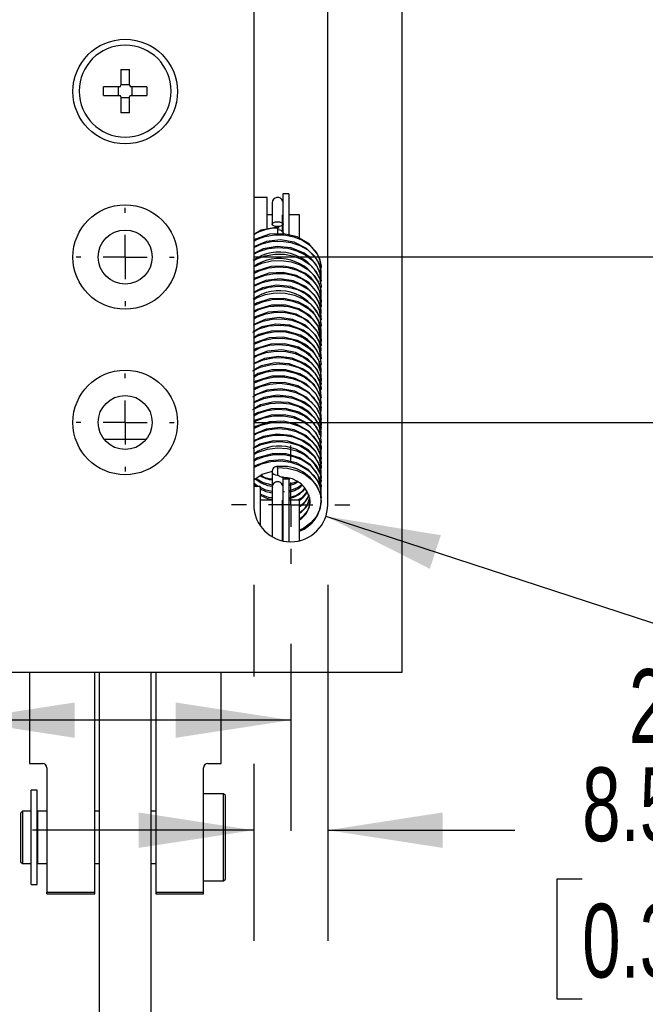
# Model space of a CAD drawing. Header units: millimetres. Extents: x 0 to 1118, y 0 to 864.
# Tile 4 of 32: x 223 to 295, y 268 to 381. Entities that reach past the tile are written whole.
import ezdxf

# ---------------------------------------------------------------- set-up
doc = ezdxf.new("R2010")
doc.units = ezdxf.units.MM
doc.header["$LTSCALE"] = 4
doc.linetypes.add('CENTERX2', pattern=[20.32, 12.7, -2.54, 2.54, -2.54])
doc.layers.add('CENTER', color=40, linetype='CENTERX2')
doc.layers.add('DIMENSIONS', color=140, linetype='Continuous', lineweight=25)
doc.styles.add('SLDTEXTSTYLE0', font='TXT', dxfattribs={"width": 0.7})
doc.dimstyles.new('SLDDIMSTYLE1', dxfattribs={"dimtxt": 8.632031, "dimasz": 13.208, "dimexe": 0, "dimexo": 0.0625, "dimgap": 2.158008, "dimtad": 0, "dimtih": 1, "dimtoh": 1, "dimrnd": 1e-09, "dimzin": 4, "dimdsep": 46, "dimtxsty": 'SLDTEXTSTYLE0', "dimsah": 1, "dimcen": 0.09, "dimadec": 0, "dimazin": 1, "dimtfac": 1, "dimtmove": 0, "dimatfit": 0, "dimfxl": 0, "dimfrac": 2, "dimtolj": 1, "dimtzin": 12, "dimarcsym": 0})
doc.dimstyles.new('SLDDIMSTYLE2', dxfattribs={"dimtxt": 8.632031, "dimasz": 13.208, "dimexe": 0, "dimexo": 0.0625, "dimgap": 2.158008, "dimtad": 0, "dimtih": 1, "dimtoh": 1, "dimrnd": 1e-09, "dimzin": 4, "dimdsep": 46, "dimtxsty": 'SLDTEXTSTYLE0', "dimsah": 1, "dimcen": 0.09, "dimadec": 0, "dimazin": 1, "dimtfac": 1, "dimtofl": 0, "dimtmove": 0, "dimatfit": 3, "dimfxl": 0, "dimfrac": 2, "dimtolj": 1, "dimtzin": 12, "dimarcsym": 0})
doc.dimstyles.new('SLDDIMSTYLE4', dxfattribs={"dimtxt": 8.632031, "dimasz": 13.208, "dimexe": 0, "dimexo": 0.0625, "dimgap": 2.158008, "dimtad": 0, "dimtih": 1, "dimtoh": 1, "dimrnd": 1e-09, "dimzin": 12, "dimdsep": 46, "dimtxsty": 'SLDTEXTSTYLE0', "dimsah": 1, "dimcen": 0, "dimadec": 0, "dimazin": 3, "dimtfac": 1, "dimtofl": 0, "dimtmove": 0, "dimatfit": 3, "dimfxl": 0, "dimfrac": 2, "dimtolj": 1, "dimtzin": 12, "dimarcsym": 0})

# ---------------------------------------------------------------- blocks, each defined once
blk = doc.blocks.new('_D_7')
at = {"layer": 'DIMENSIONS'}
for p, q in [((250.06, 410.76), (324.8, 410.76)), ((312.1, 410.76), (312.1, 397.91)), ((299.28, 382.26), (296.38, 382.26)), ((296.38, 382.26), (296.38, 368.54)), ((324.93, 382.26), (327.83, 382.26)), ((327.83, 382.26), (327.83, 368.54)), ((296.38, 368.54), (299.28, 368.54)), ((327.83, 368.54), (324.93, 368.54)), ((312.1, 353.76), (312.1, 366.61)), ((250.06, 353.76), (324.8, 353.76))]:
    blk.add_line(p, q, dxfattribs=at)
for points in [[(312.1, 410.76), (310.07, 397.55), (314.13, 397.55)], [(312.1, 353.76), (314.13, 366.97), (310.07, 366.97)]]:
    blk.add_solid(points, dxfattribs=at)
at = {"layer": 'DIMENSIONS', "char_height": 8.467, "attachment_point": 1, "style": 'SLDTEXTSTYLE0'}
for s, insert in [('57.00', (295.69, 395.1)), ('2.24', (299.28, 379.45))]:
    blk.add_mtext(s, dxfattribs=dict(at, insert=insert))
blk = doc.blocks.new('_D_9')
at = {"layer": 'DIMENSIONS'}
for p, q in [((250.06, 429.76), (397.1, 429.76)), ((384.4, 429.76), (384.4, 397.91)), ((371.57, 382.26), (368.67, 382.26)), ((368.67, 382.26), (368.67, 368.54)), ((397.22, 382.26), (400.12, 382.26)), ((400.12, 382.26), (400.12, 368.54)), ((368.67, 368.54), (371.57, 368.54)), ((400.12, 368.54), (397.22, 368.54)), ((384.4, 334.76), (384.4, 366.61)), ((250.06, 334.76), (397.1, 334.76))]:
    blk.add_line(p, q, dxfattribs=at)
for points in [[(384.4, 429.76), (382.36, 416.55), (386.43, 416.55)], [(384.4, 334.76), (386.43, 347.97), (382.36, 347.97)]]:
    blk.add_solid(points, dxfattribs=at)
at = {"layer": 'DIMENSIONS', "char_height": 8.467, "attachment_point": 1, "style": 'SLDTEXTSTYLE0'}
for s, insert in [('95.00', (367.98, 395.1)), ('3.74', (371.57, 379.45))]:
    blk.add_mtext(s, dxfattribs=dict(at, insert=insert))
blk = doc.blocks.new('_D_10')
at = {"layer": 'DIMENSIONS'}
for p, q in [((249.97, 316.11), (249.97, 305.57)), ((258.47, 316.11), (258.47, 275.23)), ((249.97, 295.57), (249.97, 275.23)), ((249.97, 287.93), (224.57, 287.93)), ((258.47, 287.93), (279.94, 287.93)), ((287.67, 282.29), (284.77, 282.29)), ((284.77, 282.29), (284.77, 268.57)), ((313.32, 282.29), (316.22, 282.29)), ((316.22, 282.29), (316.22, 268.57)), ((284.77, 268.57), (287.67, 268.57)), ((316.22, 268.57), (313.32, 268.57))]:
    blk.add_line(p, q, dxfattribs=at)
for points in [[(249.97, 287.93), (236.76, 289.97), (236.76, 285.9)], [(258.47, 287.93), (271.68, 285.9), (271.68, 289.97)]]:
    blk.add_solid(points, dxfattribs=at)
at = {"layer": 'DIMENSIONS', "char_height": 8.467, "attachment_point": 1, "style": 'SLDTEXTSTYLE0'}
for s, insert in [('2X', (293.04, 306.43)), ('8.50', (287.67, 295.14)), ('0.33', (287.67, 279.48))]:
    blk.add_mtext(s, dxfattribs=dict(at, insert=insert))
blk = doc.blocks.new('_D_13')
at = {"layer": 'DIMENSIONS'}
for p, q in [((258.26, 323.99), (307.44, 307.91)), ((307.44, 307.91), (317.37, 307.91)), ((329.52, 297.81), (326.62, 297.81)), ((326.62, 297.81), (326.62, 284.09)), ((355.17, 297.81), (358.07, 297.81)), ((358.07, 297.81), (358.07, 284.09)), ((326.62, 284.09), (329.52, 284.09)), ((358.07, 284.09), (355.17, 284.09))]:
    blk.add_line(p, q, dxfattribs=at)
blk.add_solid([(258.26, 323.99), (270.18, 317.95), (271.45, 321.81)], dxfattribs=at)
at = {"layer": 'DIMENSIONS', "char_height": 8.467, "attachment_point": 1, "style": 'SLDTEXTSTYLE0'}
for s, insert in [('4X', (334.89, 321.94)), ('R4.25', (325.59, 310.65)), ('0.17', (329.52, 295))]:
    blk.add_mtext(s, dxfattribs=dict(at, insert=insert))
blk = doc.blocks.new('_D_14')
at = {"layer": 'DIMENSIONS'}
for p, q in [((216.22, 309.32), (216.22, 287.87)), ((254.22, 309.32), (254.22, 287.87)), ((153.13, 300.57), (150.23, 300.57)), ((150.23, 300.57), (150.23, 286.85)), ((178.78, 300.57), (181.68, 300.57)), ((181.68, 300.57), (181.68, 286.85)), ((216.22, 300.57), (190.48, 300.57)), ((254.22, 300.57), (216.22, 300.57)), ((150.23, 286.85), (153.13, 286.85)), ((181.68, 286.85), (178.78, 286.85))]:
    blk.add_line(p, q, dxfattribs=at)
for points in [[(216.22, 300.57), (229.43, 298.54), (229.43, 302.6)], [(254.22, 300.57), (241.01, 302.6), (241.01, 298.54)]]:
    blk.add_solid(points, dxfattribs=at)
at = {"layer": 'DIMENSIONS', "char_height": 8.467, "attachment_point": 1, "style": 'SLDTEXTSTYLE0'}
for s, insert in [('38.00', (149.54, 313.42)), ('1.50', (153.13, 297.77))]:
    blk.add_mtext(s, dxfattribs=dict(at, insert=insert))
blk = doc.blocks.new('SW_CENTERMARKSYMBOL_2')
at = {"layer": 'CENTER', "color": 0}
for p, q in [((0, 5.08), (0, 5.64)), ((0, 0), (0, 2.54)), ((-5.08, 0), (-5.64, 0)), ((0, 0), (-2.54, 0)), ((0, 0), (0, -2.54)), ((0, 0), (2.54, 0)), ((5.08, 0), (5.64, 0)), ((0, -5.08), (0, -5.64))]:
    blk.add_line(p, q, dxfattribs=at)
blk = doc.blocks.new('SW_CENTERMARKSYMBOL_3')
at = {"layer": 'CENTER', "color": 0}
for p, q in [((0, 5.08), (0, 5.64)), ((0, 0), (0, 2.54)), ((-5.08, 0), (-5.64, 0)), ((0, 0), (-2.54, 0)), ((0, 0), (0, -2.54)), ((0, 0), (2.54, 0)), ((5.08, 0), (5.64, 0)), ((0, -5.08), (0, -5.64))]:
    blk.add_line(p, q, dxfattribs=at)
blk = doc.blocks.new('SW_CENTERMARKSYMBOL_7')
at = {"layer": 'CENTER', "color": 0}
for p, q in [((0, 5.08), (0, 6.79)), ((0, 0), (0, 2.54)), ((-5.08, 0), (-6.79, 0)), ((0, 0), (-2.54, 0)), ((0, 0), (0, -2.54)), ((0, 0), (2.54, 0)), ((5.08, 0), (6.79, 0)), ((0, -5.08), (0, -6.79))]:
    blk.add_line(p, q, dxfattribs=at)

msp = doc.modelspace()

# ---------------------------------------------------------------- linework, layer by layer
for p, q in [((266.972, 458.557), (266.972, 306.057)), ((249.972, 439.307), (249.972, 325.307)), ((258.472, 325.307), (258.472, 439.307)), ((234.722, 375.307), (235.722, 375.307)), ((234.722, 375.307), (234.722, 373.477)), ((235.722, 373.507), (235.722, 375.307)), ((234.552, 373.307), (232.722, 373.307)), ((232.722, 372.307), (232.722, 373.307)), ((234.472, 372.307), (234.472, 373.307)), ((234.722, 373.557), (235.722, 373.557)), ((237.722, 373.307), (235.922, 373.307)), ((235.972, 373.307), (235.972, 372.307)), ((237.722, 373.307), (237.722, 372.307)), ((232.722, 372.307), (234.552, 372.307)), ((234.722, 372.137), (234.722, 370.307)), ((235.722, 372.057), (234.722, 372.057)), ((235.722, 370.307), (235.722, 372.137)), ((235.892, 372.307), (237.722, 372.307)), ((235.722, 370.307), (234.722, 370.307)), ((254.022, 361.032), (253.322, 361.032)), ((253.322, 361.032), (253.322, 356.492)), ((254.022, 361.032), (254.022, 356.218)), ((251.522, 360.607), (249.972, 360.607)), ((251.522, 356.997), (251.522, 360.607)), ((252.097, 359.982), (252.097, 357.536)), ((252.097, 358.607), (251.522, 358.607)), ((253.282, 356.628), (253.282, 358.607)), ((255.222, 358.607), (254.022, 358.607)), ((255.222, 355.93), (255.222, 358.607)), ((253.322, 358.107), (253.282, 358.107)), ((253.347, 356.55), (253.307, 356.428)), ((253.347, 356.309), (253.347, 356.55)), ((257.653, 352.203), (257.719, 352.58)), ((257.652, 350.629), (257.72, 351.093)), ((257.654, 349.842), (257.72, 350.348)), ((257.667, 349.14), (257.72, 349.604)), ((257.716, 350.443), (257.704, 350.31)), ((257.674, 348.402), (257.72, 348.862)), ((257.652, 347.745), (257.719, 348.124)), ((257.651, 346.172), (257.72, 346.637)), ((257.653, 345.386), (257.72, 345.892)), ((257.667, 344.695), (257.72, 345.148)), ((257.69, 345.158), (257.689, 344.988)), ((257.718, 345.939), (257.708, 345.838)), ((257.672, 343.938), (257.72, 344.406)), ((257.636, 343.208), (257.719, 343.667)), ((257.65, 341.716), (257.72, 342.181)), ((257.652, 340.93), (257.72, 341.436)), ((257.668, 340.256), (257.72, 340.692)), ((257.692, 340.695), (257.688, 340.535)), ((257.671, 339.477), (257.72, 339.949)), ((257.643, 338.718), (257.719, 339.21)), ((257.648, 337.259), (257.72, 337.726)), ((257.669, 336.609), (257.72, 336.981)), ((257.69, 337.712), (257.698, 337.595)), ((257.668, 335.814), (257.72, 336.236)), ((257.695, 336.248), (257.689, 336.085)), ((257.644, 334.391), (257.719, 334.753)), ((257.669, 335.017), (257.72, 335.493)), ((257.691, 335.454), (257.697, 335.352)), ((237.638, 332.816), (232.805, 332.816)), ((257.657, 332.868), (257.72, 333.27)), ((257.667, 332.144), (257.72, 332.525)), ((257.688, 333.27), (257.695, 333.129)), ((257.667, 331.357), (257.72, 331.78)), ((257.698, 331.781), (257.691, 331.638)), ((257.668, 330.56), (257.72, 331.037)), ((257.67, 329.764), (257.72, 330.297)), ((257.689, 331.018), (257.694, 330.887)), ((252.097, 329.071), (252.097, 327.316)), ((257.634, 329.066), (257.719, 329.557)), ((252.722, 328.704), (252.75, 328.704)), ((252.75, 328.704), (252.75, 328.729)), ((252.782, 328.705), (252.75, 328.704)), ((254.022, 328.241), (253.322, 328.241)), ((253.322, 328.241), (253.322, 321.154)), ((253.347, 328.241), (253.347, 328.545)), ((253.849, 328.363), (253.347, 328.239)), ((253.953, 328.241), (254.105, 328.283)), ((254.022, 328.241), (254.022, 321.062)), ((257.664, 327.68), (257.72, 328.069)), ((250.722, 327.416), (249.972, 327.416)), ((250.722, 327.416), (250.722, 322.896)), ((252.097, 327.316), (252.097, 321.627)), ((253.49, 326.805), (253.347, 326.793)), ((257.664, 326.884), (257.72, 327.324)), ((252.097, 325.816), (250.722, 325.816)), ((253.282, 321.163), (253.282, 325.816)), ((255.222, 325.816), (254.022, 325.816)), ((255.222, 321.177), (255.222, 325.816)), ((256.457, 325.746), (256.468, 325.868)), ((257.667, 326.109), (257.72, 326.581)), ((257.721, 326.479), (257.682, 326.772)), ((257.688, 326.577), (257.692, 326.425)), ((253.322, 325.316), (253.282, 325.316)), ((266.972, 306.057), (203.472, 306.057)), ((224.222, 306.057), (224.222, 295.607)), ((231.722, 280.807), (231.722, 306.057)), ((232.222, 306.057), (232.222, 227.204)), ((238.222, 231.931), (238.222, 306.057)), ((238.722, 306.057), (238.722, 280.807)), ((246.222, 295.607), (246.222, 306.057)), ((224.222, 295.607), (225.722, 295.607)), ((244.722, 295.607), (246.222, 295.607)), ((226.222, 295.107), (226.222, 280.808)), ((244.222, 280.807), (244.222, 295.107)), ((225.122, 292.532), (224.422, 292.532)), ((224.422, 281.682), (224.422, 292.532)), ((225.122, 281.682), (225.122, 292.532)), ((246.522, 292.107), (244.222, 292.107)), ((246.722, 291.907), (246.522, 292.107)), ((246.522, 287.107), (246.522, 292.107)), ((246.722, 282.307), (246.722, 291.907)), ((223.422, 290.107), (223.222, 289.907)), ((223.222, 289.907), (223.222, 287.107)), ((224.422, 290.107), (223.422, 290.107)), ((223.422, 290.107), (223.422, 287.107)), ((225.162, 289.607), (225.122, 289.607)), ((226.222, 290.107), (225.162, 290.107)), ((225.162, 290.107), (225.162, 287.107)), ((232.222, 290.107), (231.722, 290.107)), ((238.722, 290.107), (238.222, 290.107)), ((223.222, 287.107), (223.222, 284.307)), ((223.422, 287.107), (223.422, 284.107)), ((225.162, 287.107), (225.162, 284.107)), ((246.522, 282.107), (246.522, 287.107)), ((223.222, 284.307), (223.422, 284.107)), ((223.422, 284.107), (224.422, 284.107)), ((225.122, 284.607), (225.162, 284.607)), ((225.162, 284.107), (226.222, 284.107)), ((231.722, 284.107), (232.222, 284.107)), ((238.222, 284.107), (238.722, 284.107)), ((224.422, 281.682), (225.122, 281.682)), ((244.222, 282.107), (246.522, 282.107)), ((246.522, 282.107), (246.722, 282.307)), ((226.222, 280.607), (226.222, 280.808)), ((226.222, 280.607), (231.722, 280.607)), ((231.722, 280.607), (231.722, 280.807)), ((238.722, 280.807), (238.722, 280.607)), ((238.722, 280.607), (244.222, 280.607)), ((244.222, 280.607), (244.222, 280.807))]:
    msp.add_line(p, q)
at = {"flags": 128}
for points in [[(252.722, 357.257), (252.492, 357.277), (252.379, 357.302), (252.28, 357.338), (252.199, 357.381), (252.141, 357.431), (252.097, 357.532), (252.141, 357.633), (252.199, 357.683), (252.28, 357.727), (252.378, 357.762), (252.492, 357.788), (252.722, 357.807)], [(252.722, 357.807), (252.952, 357.788), (253.065, 357.762), (253.164, 357.727), (253.244, 357.683), (253.303, 357.633), (253.347, 357.532), (253.303, 357.431), (253.244, 357.381), (253.164, 357.338), (253.065, 357.302), (252.952, 357.277), (252.722, 357.257)], [(252.704, 357.199), (250.824, 356.841), (249.972, 356.345)], [(257.721, 352.474), (257.614, 353.315), (257.314, 354.079), (256.306, 355.293), (254.976, 356.068), (253.427, 356.433), (251.804, 356.364), (250.194, 355.824), (249.972, 355.681)], [(249.972, 355.578), (250.204, 355.725), (251.241, 356.121), (252.354, 356.318), (253.486, 356.308), (254.578, 356.094), (255.575, 355.686), (256.426, 355.108), (257.087, 354.39), (257.524, 353.572), (257.713, 352.695), (257.702, 352.548)], [(252.704, 357.196), (252.705, 357.2), (252.71, 357.184), (252.716, 357.144), (252.722, 357.081)], [(252.852, 357.042), (252.856, 357.06), (252.854, 357.12), (252.848, 357.145), (252.837, 357.166), (252.82, 357.182), (252.797, 357.193), (252.73, 357.195), (252.71, 357.187)], [(252.722, 356.917), (252.961, 356.889), (253.164, 356.81), (253.299, 356.691), (253.347, 356.55)], [(249.972, 354.851), (250.894, 355.271), (251.988, 355.534), (253.12, 355.591), (254.232, 355.443), (255.265, 355.095), (256.169, 354.57), (256.895, 353.893), (257.408, 353.103), (257.679, 352.241), (257.688, 351.842)], [(257.721, 351.731), (257.584, 352.68), (257.214, 353.514), (256.044, 354.752), (254.628, 355.448), (253.046, 355.713), (251.431, 355.542), (250.053, 354.978)], [(249.972, 354.087), (250.557, 354.4), (251.626, 354.728), (252.752, 354.853), (253.877, 354.771), (254.942, 354.486), (255.894, 354.016), (256.682, 353.384), (257.267, 352.627), (257.619, 351.783), (257.708, 351.003)], [(249.972, 353.348), (250.231, 353.51), (251.27, 353.901), (252.385, 354.092), (253.516, 354.077), (254.606, 353.857), (255.601, 353.445), (256.446, 352.862), (257.102, 352.142), (257.532, 351.321), (257.716, 350.443)], [(257.722, 350.986), (257.551, 352.043), (257.104, 352.944), (256.478, 353.661), (255.763, 354.194), (254.269, 354.806), (252.664, 354.97), (251.065, 354.697), (249.998, 354.175)], [(249.972, 352.625), (250.922, 353.053), (252.019, 353.31), (253.151, 353.363), (254.261, 353.207), (255.292, 352.856), (256.191, 352.325), (256.913, 351.646), (257.418, 350.853), (257.684, 349.989), (257.694, 349.099), (257.677, 349.04)], [(257.721, 348.756), (257.563, 349.778), (257.147, 350.652), (256.567, 351.351), (255.907, 351.876), (254.59, 352.49), (253.426, 352.72), (251.934, 352.673), (250.142, 352.081), (249.972, 351.967)], [(249.972, 351.859), (250.584, 352.184), (251.656, 352.506), (252.783, 352.626), (253.907, 352.537), (254.97, 352.248), (255.917, 351.772), (256.701, 351.138), (257.28, 350.377), (257.625, 349.531), (257.719, 348.645), (257.674, 348.403)], [(257.721, 348.016), (257.608, 348.881), (257.294, 349.66), (256.252, 350.881), (254.904, 351.64), (253.346, 351.984), (251.724, 351.893), (250.128, 351.333), (249.972, 351.23)], [(249.972, 351.119), (250.257, 351.296), (251.3, 351.68), (252.415, 351.867), (253.546, 351.846), (254.635, 351.62), (255.625, 351.203), (256.467, 350.617), (257.116, 349.892), (257.54, 349.07), (257.716, 348.191), (257.706, 348.078)], [(257.688, 351.842), (257.697, 351.351), (257.686, 351.31)], [(257.721, 347.273), (257.578, 348.246), (257.192, 349.095), (255.986, 350.337), (254.553, 351.016), (252.966, 351.259), (251.353, 351.066), (249.972, 350.478)], [(249.972, 350.4), (250.951, 350.834), (252.049, 351.087), (253.181, 351.133), (254.29, 350.973), (255.318, 350.615), (256.213, 350.081), (256.929, 349.397), (257.429, 348.602), (257.687, 347.737), (257.689, 347.388)], [(249.972, 349.632), (250.612, 349.967), (251.686, 350.284), (252.814, 350.398), (253.937, 350.304), (254.997, 350.009), (255.941, 349.529), (256.719, 348.89), (257.293, 348.127), (257.631, 347.28), (257.704, 346.533)], [(249.972, 348.889), (250.284, 349.08), (251.329, 349.461), (252.446, 349.641), (253.577, 349.615), (254.663, 349.383), (255.651, 348.961), (256.487, 348.37), (257.131, 347.643), (257.548, 346.818), (257.718, 345.939)], [(257.721, 346.528), (257.544, 347.608), (257.079, 348.524), (256.434, 349.245), (255.701, 349.775), (254.192, 350.369), (252.583, 350.511), (250.989, 350.216), (249.996, 349.712)], [(249.972, 348.175), (250.98, 348.616), (252.079, 348.862), (253.212, 348.903), (254.319, 348.737), (255.345, 348.375), (256.235, 347.836), (256.946, 347.149), (257.439, 346.351), (257.691, 345.485), (257.69, 345.158)], [(257.69, 345.199), (257.466, 346.332), (256.823, 347.367), (255.98, 348.113), (255.087, 348.597), (253.447, 349.004), (251.823, 348.941), (250.295, 348.447), (250.029, 348.262)], [(249.972, 347.405), (250.64, 347.75), (251.716, 348.062), (252.844, 348.17), (253.966, 348.071), (255.024, 347.771), (255.964, 347.286), (256.738, 346.643), (257.304, 345.877), (257.637, 345.028), (257.716, 344.141), (257.674, 343.929)], [(257.721, 343.56), (257.602, 344.448), (257.273, 345.242), (256.198, 346.468), (254.83, 347.211), (253.266, 347.534), (251.645, 347.421), (250.063, 346.842), (249.972, 346.78)], [(249.972, 346.661), (250.311, 346.865), (251.359, 347.24), (252.476, 347.415), (253.607, 347.383), (254.692, 347.147), (255.675, 346.719), (256.508, 346.125), (257.145, 345.394), (257.556, 344.567), (257.719, 343.687), (257.71, 343.606)], [(257.691, 344.43), (257.367, 345.803), (256.45, 347), (255.171, 347.817), (253.644, 348.239), (252.021, 348.23), (250.378, 347.745), (250.066, 347.56)], [(257.691, 343.013), (257.571, 343.812), (257.169, 344.675), (255.927, 345.92), (254.478, 346.582), (252.885, 346.804), (251.275, 346.589), (249.972, 346.013)], [(249.972, 345.944), (249.995, 345.961), (251.009, 346.397), (252.11, 346.638), (253.242, 346.673), (254.348, 346.502), (255.37, 346.135), (256.257, 345.591), (256.962, 344.901), (257.45, 344.101), (257.694, 343.233), (257.69, 342.93)], [(257.721, 342.07), (257.537, 343.174), (257.054, 344.103), (256.389, 344.828), (255.639, 345.355), (254.115, 345.93), (252.502, 346.05), (250.914, 345.734), (249.994, 345.251)], [(249.864, 345.124), (250.668, 345.533), (251.746, 345.84), (252.875, 345.942), (253.996, 345.837), (255.051, 345.531), (255.987, 345.043), (256.755, 344.396), (257.317, 343.627), (257.642, 342.776), (257.701, 342.063)], [(257.544, 342.291), (257.499, 342.535), (256.929, 343.526), (256.166, 344.266), (255.336, 344.771), (253.744, 345.255), (252.121, 345.272), (250.563, 344.856), (249.932, 344.468)], [(249.972, 344.432), (250.338, 344.649), (251.388, 345.019), (252.507, 345.189), (253.637, 345.151), (254.72, 344.909), (255.7, 344.477), (256.527, 343.878), (257.16, 343.145), (257.564, 342.316), (257.72, 341.435)], [(257.689, 344.988), (257.687, 344.595), (257.678, 344.566)], [(257.692, 340.727), (257.457, 341.898), (256.794, 342.945), (255.929, 343.692), (255.019, 344.169), (253.366, 344.556), (251.744, 344.47), (250.225, 343.955), (249.972, 343.774)], [(249.972, 343.712), (250.021, 343.746), (251.037, 344.178), (252.14, 344.414), (253.273, 344.444), (254.377, 344.267), (255.397, 343.894), (256.278, 343.346), (256.978, 342.653), (257.459, 341.85), (257.697, 340.981), (257.692, 340.695)], [(257.721, 339.845), (257.624, 340.648), (257.348, 341.386), (256.398, 342.59), (255.1, 343.392), (253.565, 343.793), (251.941, 343.762), (250.31, 343.256), (249.972, 343.049)], [(249.972, 342.952), (250.696, 343.316), (251.777, 343.617), (252.906, 343.714), (254.026, 343.603), (255.079, 343.293), (256.01, 342.799), (256.774, 342.149), (257.329, 341.377), (257.648, 340.525), (257.713, 339.637), (257.674, 339.456)], [(257.721, 339.103), (257.596, 340.014), (257.252, 340.823), (256.142, 342.055), (254.757, 342.781), (253.186, 343.082), (251.566, 342.948), (249.998, 342.349), (249.972, 342.331)], [(249.972, 342.203), (250.365, 342.434), (251.418, 342.798), (252.538, 342.963), (253.667, 342.919), (254.748, 342.672), (255.724, 342.235), (256.547, 341.632), (257.173, 340.895), (257.572, 340.064), (257.72, 339.183), (257.714, 339.133)], [(257.695, 338.531), (257.564, 339.378), (257.145, 340.255), (256.554, 340.964), (255.867, 341.503), (254.402, 342.147), (252.804, 342.348), (251.198, 342.111), (249.972, 341.548)], [(249.972, 341.482), (250.047, 341.533), (251.066, 341.959), (252.171, 342.189), (253.303, 342.213), (254.406, 342.031), (255.422, 341.653), (256.3, 341.101), (256.994, 340.404), (257.469, 339.599), (257.7, 338.729), (257.693, 338.468)], [(257.721, 337.614), (257.529, 338.74), (257.029, 339.682), (256.343, 340.411), (255.576, 340.934), (254.037, 341.49), (252.422, 341.589), (250.839, 341.251), (249.994, 340.792)], [(249.875, 340.678), (250.724, 341.098), (251.807, 341.394), (252.936, 341.485), (254.055, 341.37), (255.105, 341.053), (256.034, 340.555), (256.791, 339.901), (257.341, 339.127), (257.652, 338.273), (257.69, 337.712)], [(257.538, 337.845), (257.49, 338.101), (256.902, 339.105), (256.117, 339.847), (255.27, 340.346), (253.664, 340.81), (252.041, 340.806), (250.49, 340.368), (249.947, 340.023)], [(249.972, 339.974), (250.392, 340.218), (251.447, 340.578), (252.568, 340.736), (253.697, 340.687), (254.776, 340.434), (255.749, 339.993), (256.567, 339.386), (257.188, 338.646), (257.578, 337.813), (257.719, 336.944)], [(257.721, 336.128), (257.573, 337.121), (257.179, 337.976), (255.995, 339.191), (254.716, 339.823), (253.563, 340.08), (252.059, 340.065), (250.228, 339.499), (249.972, 339.334)], [(249.972, 339.25), (250.073, 339.318), (251.095, 339.74), (252.201, 339.964), (253.334, 339.983), (254.435, 339.795), (255.448, 339.413), (256.321, 338.856), (257.01, 338.156), (257.478, 337.348), (257.703, 336.477), (257.695, 336.248)], [(257.721, 335.389), (257.618, 336.215), (257.329, 336.968), (256.345, 338.179), (255.029, 338.965), (253.485, 339.346), (251.862, 339.293), (250.243, 338.767), (249.972, 338.596)], [(249.972, 338.5), (250.752, 338.881), (251.837, 339.171), (252.967, 339.257), (254.085, 339.135), (255.133, 338.815), (256.056, 338.311), (256.809, 337.654), (257.352, 336.876), (257.658, 336.021), (257.691, 335.454)], [(249.871, 337.688), (250.419, 338.003), (251.477, 338.356), (252.599, 338.51), (253.727, 338.455), (254.804, 338.197), (255.773, 337.75), (256.587, 337.139), (257.201, 336.396), (257.586, 335.562), (257.721, 334.679), (257.664, 334.264)], [(257.674, 334.98), (257.589, 335.581), (257.23, 336.405), (256.085, 337.64), (254.683, 338.349), (253.105, 338.63), (251.488, 338.474), (249.972, 337.871)], [(249.887, 336.233), (250.78, 336.663), (251.867, 336.949), (252.998, 337.028), (254.114, 336.902), (255.159, 336.575), (256.079, 336.068), (256.827, 335.406), (257.364, 334.626), (257.662, 333.769), (257.688, 333.27)], [(249.972, 337.02), (250.099, 337.105), (251.124, 337.52), (252.232, 337.74), (253.364, 337.752), (254.464, 337.56), (255.474, 337.172), (256.343, 336.611), (257.025, 335.907), (257.488, 335.097), (257.705, 334.225), (257.696, 334.004)], [(257.653, 333.548), (257.521, 334.306), (257.002, 335.262), (256.297, 335.994), (255.513, 336.512), (253.959, 337.049), (252.341, 337.126), (250.764, 336.767), (249.995, 336.335)], [(257.721, 333.902), (257.557, 334.944), (257.121, 335.836), (256.511, 336.549), (255.807, 337.085), (254.325, 337.711), (252.723, 337.89), (251.121, 337.632), (250.048, 337.121)], [(257.538, 333.375), (257.482, 333.668), (256.873, 334.683), (256.068, 335.427), (255.203, 335.921), (253.585, 336.364), (251.961, 336.338), (250.418, 335.88), (249.966, 335.583)], [(249.972, 335.518), (250.447, 335.786), (251.507, 336.136), (252.63, 336.282), (253.757, 336.223), (254.831, 335.959), (255.798, 335.508), (256.606, 334.893), (257.215, 334.147), (257.593, 333.31), (257.715, 332.47)], [(257.721, 331.673), (257.567, 332.683), (257.161, 333.549), (255.944, 334.77), (254.644, 335.391), (253.484, 335.633), (251.987, 335.599), (250.178, 335.018), (249.972, 334.882)], [(249.972, 334.789), (250.125, 334.89), (251.153, 335.301), (252.262, 335.515), (253.395, 335.522), (254.492, 335.323), (255.499, 334.931), (256.363, 334.365), (257.041, 333.658), (257.497, 332.846), (257.708, 331.973), (257.698, 331.781)], [(257.721, 330.934), (257.612, 331.782), (257.309, 332.551), (256.292, 333.767), (254.957, 334.538), (253.405, 334.897), (251.782, 334.823), (250.176, 334.277), (249.972, 334.144)], [(249.972, 334.048), (250.808, 334.446), (251.897, 334.725), (253.028, 334.8), (254.144, 334.667), (255.186, 334.336), (256.102, 333.823), (256.845, 333.158), (257.375, 332.376), (257.667, 331.517), (257.689, 331.018)], [(257.697, 335.352), (257.71, 335.132), (257.674, 334.98)], [(249.972, 333.29), (250.474, 333.571), (251.537, 333.914), (252.66, 334.056), (253.787, 333.99), (254.859, 333.722), (255.822, 333.265), (256.625, 332.646), (257.228, 331.897), (257.6, 331.059), (257.721, 330.174), (257.664, 329.801)], [(257.721, 330.191), (257.583, 331.148), (257.208, 331.986), (256.028, 333.225), (254.608, 333.917), (253.024, 334.177), (251.41, 333.999), (250.032, 333.429)], [(249.899, 331.789), (250.837, 332.228), (251.927, 332.502), (253.059, 332.571), (254.173, 332.433), (255.212, 332.096), (256.125, 331.58), (256.861, 330.91), (257.387, 330.125), (257.671, 329.265), (257.687, 328.822)], [(249.972, 332.559), (250.151, 332.676), (251.183, 333.081), (252.293, 333.29), (253.425, 333.291), (254.521, 333.088), (255.525, 332.69), (256.385, 332.12), (257.056, 331.409), (257.506, 330.595), (257.71, 329.721), (257.699, 329.537)], [(257.721, 329.446), (257.55, 330.511), (257.097, 331.416), (256.467, 332.134), (255.746, 332.666), (254.249, 333.274), (252.642, 333.432), (251.045, 333.152), (249.992, 332.632)], [(257.652, 329.092), (257.513, 329.872), (256.976, 330.841), (256.249, 331.576), (255.448, 332.09), (253.88, 332.607), (252.26, 332.663), (250.69, 332.282), (249.999, 331.881)], [(249.972, 331.063), (250.501, 331.354), (251.567, 331.693), (252.691, 331.828), (253.817, 331.758), (254.887, 331.483), (255.846, 331.023), (256.644, 330.399), (257.241, 329.648), (257.606, 328.807), (257.711, 327.997)], [(257.721, 327.219), (257.381, 328.693), (256.486, 329.885), (255.222, 330.713), (253.702, 331.15), (252.08, 331.156), (250.428, 330.686), (249.972, 330.422)], [(249.972, 330.329), (250.178, 330.461), (251.212, 330.862), (252.323, 331.064), (253.455, 331.061), (254.55, 330.851), (255.55, 330.449), (256.405, 329.874), (257.072, 329.161), (257.514, 328.344), (257.712, 327.469), (257.694, 327.194)], [(257.661, 326.937), (257.606, 327.35), (257.288, 328.133), (256.237, 329.355), (254.884, 330.109), (253.325, 330.448), (251.703, 330.351), (250.11, 329.786), (249.972, 329.693)], [(249.972, 329.596), (250.865, 330.01), (251.958, 330.278), (253.09, 330.342), (254.202, 330.198), (255.239, 329.857), (256.147, 329.335), (256.879, 328.663), (257.397, 327.875), (257.676, 327.014), (257.688, 326.577)], [(257.694, 330.887), (257.705, 330.628), (257.675, 330.508)], [(249.972, 328.169), (250.931, 328.801), (252.149, 329.162)], [(252.097, 329.071), (252.145, 328.93), (252.28, 328.811), (252.483, 328.732), (252.722, 328.704)], [(252.72, 329.619), (252.72, 329.62), (252.715, 329.676), (252.709, 329.71), (252.705, 329.709)], [(252.722, 329.602), (253.847, 329.524), (254.915, 329.246), (255.869, 328.779), (256.663, 328.153), (257.254, 327.398), (257.613, 326.556), (257.72, 325.67), (257.572, 324.789), (257.173, 323.958), (256.547, 323.221), (255.724, 322.618), (255.222, 322.393)], [(252.097, 327.558), (251.097, 327.811), (250.223, 328.335)], [(254.92, 327.964), (254.848, 327.918), (254.022, 327.656)], [(254.022, 327.508), (254.672, 327.728), (254.997, 327.92)], [(257.687, 328.822), (257.703, 328.376), (257.698, 328.358)], [(250.49, 327.416), (250.243, 327.542), (249.972, 327.781)], [(249.972, 327.704), (250.169, 327.508), (250.314, 327.416)], [(252.097, 326.831), (251.376, 326.965), (250.669, 327.325)], [(255.487, 327.598), (255.079, 327.301), (254.022, 326.886)], [(256.106, 326.835), (255.5, 326.106), (254.985, 325.816)], [(252.097, 326.085), (251.664, 326.136), (250.722, 326.539)], [(257.692, 326.425), (257.7, 326.124), (257.676, 326.035)], [(226.222, 280.808), (228.469, 280.808), (229.998, 280.808), (231.722, 280.808)], [(238.722, 280.807), (241.623, 280.807), (243.014, 280.807), (244.222, 280.807)]]:
    msp.add_lwpolyline(points, dxfattribs=at)
for centre, radius in [((235.222, 372.757), 6), ((235.222, 353.757), 6), ((235.222, 353.757), 3.1), ((235.222, 334.757), 6), ((235.222, 334.757), 3.1)]:
    msp.add_circle(centre, radius)
for centre, radius, start, end in [((235.222, 372.807), 5.281, 360, 180), ((234.552, 373.477), 0.17, 270, 0), ((235.922, 373.507), 0.2, 180, 270), ((235.222, 372.807), 5.281, 180, 0), ((234.552, 372.137), 0.17, 0, 90), ((235.892, 372.137), 0.17, 90, 180), ((252.722, 359.982), 0.625, 16.2602, 180), ((252.717, 351.782), 5.298, 89.95239, 121.21151), ((239.706, 356.222), 13.044, 0.47888, 3.77465), ((252.891, 349.248), 5.085, 24.27603, 125.84279), ((252.879, 348.513), 5.074, 24.13359, 124.77784), ((252.891, 344.809), 5.069, 23.86969, 125.86031), ((252.876, 326.989), 5.063, 23.61934, 124.71883), ((252.693, 329.13), 0.592, 87.17545, 186.97757), ((253.28, 325.206), 4.516, 21.90085, 97.32014), ((251.76, 329.533), 0.965, 4.11009, 5.14389), ((240.101, 328.75), 12.65, 359.90592, 3.86133), ((252.601, 331.189), 3.8, 229.82321, 262.37947), ((252.426, 331.299), 3.151, 237.01053, 264.00519), ((252.133, 330.636), 2.355, 235.07898, 269.11615), ((252.691, 327.347), 0.589, 87.01738, 190.42868), ((252.732, 327.328), 0.608, 353.51791, 90.93439), ((253.494, 329.516), 1.079, 228.70517, 256.28501), ((253.415, 325.365), 3.07, 5.73725, 93.37228), ((252.359, 329.722), 3.043, 237.45008, 265.05377), ((253.496, 329.647), 2.931, 280.34313, 314.28269), ((253.613, 328.974), 2.855, 278.23092, 322.44036), ((253.466, 329.01), 3.03, 280.57202, 323.31403), ((254.012, 327.857), 2.375, 299.9744, 333.26862), ((252.38, 328.967), 3.037, 236.90582, 264.65116), ((254.518, 326.927), 1.849, 292.3755, 346.00671), ((254.118, 327.103), 2.297, 298.72344, 343.61813), ((254.185, 326.407), 2.231, 297.68423, 353.74311), ((254.05, 326.428), 2.387, 299.40812, 351.92084), ((253.88, 325.867), 3.84, 290.45351, 359.58951), ((254.043, 325.82), 2.428, 299.05992, 359.75003), ((253.926, 325.765), 2.531, 300.7985, 359.5684), ((254.222, 325.307), 4.25, 180, 0), ((225.722, 295.107), 0.5, 360, 90), ((244.722, 295.107), 0.5, 90, 180)]:
    msp.add_arc(centre, radius, start, end)

# ---------------------------------------------------------------- block references
at = {"layer": 'CENTER'}
for name, p in [('SW_CENTERMARKSYMBOL_2', (235.222, 353.757)), ('SW_CENTERMARKSYMBOL_3', (235.222, 334.757)), ('SW_CENTERMARKSYMBOL_7', (254.222, 325.307))]:
    msp.add_blockref(name, p, dxfattribs=at)

# ---------------------------------------------------------------- dimensions: what is measured, and where the dimension line sits
at = {"layer": 'DIMENSIONS'}
for base, p1, p2, picture, middle in [((384.396, 334.757), (240.862, 429.757), (240.862, 334.757), '_D_9', (384.396, 382.257)), ((312.102, 353.757), (240.862, 410.757), (240.862, 353.757), '_D_7', (312.102, 382.257))]:
    dim = msp.add_linear_dim(base=base, p1=p1, p2=p2, angle=90, dimstyle='SLDDIMSTYLE2', dxfattribs=at)
    dim.commit()
    dim.dimension.update_dxf_attribs({"geometry": picture, "text_midpoint": middle, "dimtype": 160})
dim = msp.add_linear_dim(base=(249.972, 287.934), p1=(258.472, 325.307), p2=(249.972, 325.307), text='2X\\P<>', dimstyle='SLDDIMSTYLE1', dxfattribs=at)
dim.commit()
dim.dimension.update_dxf_attribs({"geometry": '_D_10', "text_midpoint": (300.498, 287.934), "dimtype": 160})
dim = msp.add_radius_dim(center=(254.222, 325.307), mpoint=(258.261, 323.987), text='4X\\P<>', dimstyle='SLDDIMSTYLE4', dxfattribs=at)
dim.commit()
dim.dimension.update_dxf_attribs({"geometry": '_D_13', "text_midpoint": (342.345, 303.453), "dimtype": 164})
dim = msp.add_linear_dim(base=(254.222, 300.573), p1=(216.222, 318.517), p2=(254.222, 318.517), dimstyle='SLDDIMSTYLE2', dxfattribs=at)
dim.commit()
dim.dimension.update_dxf_attribs({"geometry": '_D_14', "text_midpoint": (165.958, 300.573), "dimtype": 160})

doc.saveas('drawing.dxf')
